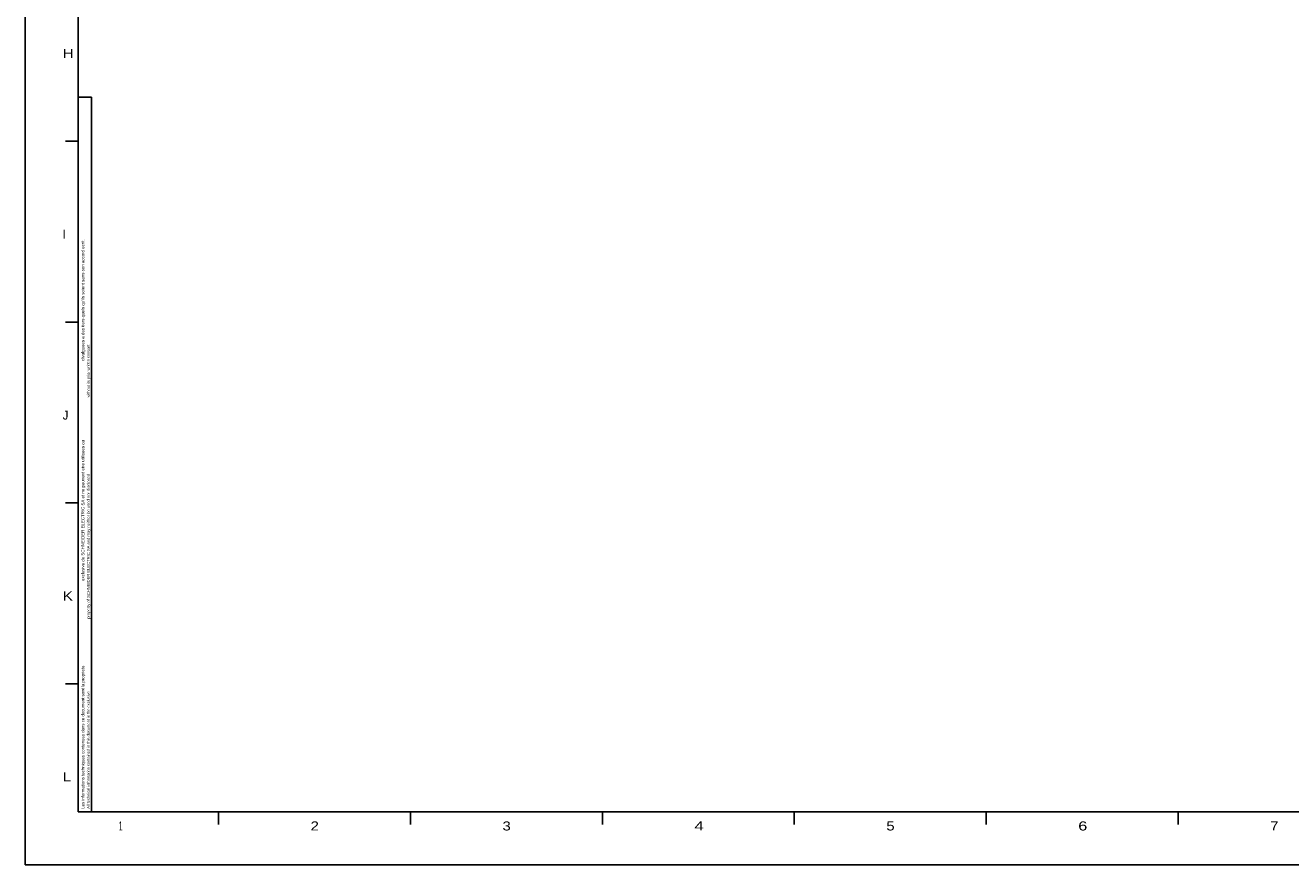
# Model space of a CAD drawing. Extents: x 0 to 1189, y 0 to 841.
# Tile 1 of 12: x 0 to 490, y 0 to 325. Entities that reach past the tile are written whole.
import ezdxf

# ---------------------------------------------------------------- set-up
doc = ezdxf.new("R2010")
doc.units = 0
doc.header["$LTSCALE"] = 65.395
doc.header["$MEASUREMENT"] = 0
doc.layers.get('0').update_dxf_attribs({"linetype": 'CONTINUOUS'})
doc.styles.add('TEXTSTYLE_1', font='txt', dxfattribs={"width": 0.6})

msp = doc.modelspace()

# ---------------------------------------------------------------- linework, layer by layer
at = {"color": 2, "linetype": 'Continuous'}
for p, q in [((0, 841), (0, 0)), ((0, 0), (1189, 0))]:
    msp.add_line(p, q, dxfattribs=at)
at = {"color": 5, "linetype": 'Continuous'}
for p, q in [((20.5, 20.5), (20.5, 820.5)), ((1168.5, 20.5), (20.5, 20.5))]:
    msp.add_line(p, q, dxfattribs=at)
at = {"color": 7, "linetype": 'Continuous'}
for p, q in [((25.6, 297), (20.5, 297)), ((25.6, 297), (25.6, 20.5)), ((20.5, 280), (15.5, 280)), ((20.5, 210), (15.5, 210)), ((20.5, 140), (15.5, 140)), ((20.5, 70), (15.5, 70)), ((74.75, 20.5), (74.75, 15.5)), ((149, 20.5), (149, 15.5)), ((223.25, 20.5), (223.25, 15.5)), ((297.5, 20.5), (297.5, 15.5)), ((371.75, 20.5), (371.75, 15.5)), ((446, 20.5), (446, 15.5))]:
    msp.add_line(p, q, dxfattribs=at)

# ---------------------------------------------------------------- texts
at = {"color": 2, "linetype": 'Continuous', "style": 'TEXTSTYLE_1'}
for s, width, p in [('H', 1.230769, (14.487, 312.24)), ('I', 0.923077, (14.487, 242.24)), ('J', 0.923077, (14.487, 172.24)), ('K', 1.230769, (14.487, 102.24)), ('L', 1.230769, (14.487, 32.24)), ('1', 0.461538, (36.119, 13.24)), ('2', 1.230769, (110.369, 13.24)), ('3', 1.230769, (184.619, 13.24)), ('4', 1.384615, (258.869, 13.24)), ('5', 1.230769, (333.119, 13.24)), ('6', 1.346154, (407.369, 13.24)), ('7', 1.230769, (481.619, 13.24))]:
    msp.add_text(s, height=3.5, dxfattribs=dict(at, width=width)).set_placement(p)
for s, height, width, p in [("divulguees a des tiers quels qu'ils soient sans son accord ecrit.", 1.2, 0.969231, (22.856, 194.99)), ('without its prior written consent.', 1.1, 0.929864, (24.953, 180.882)), ('exclusive de SCHNEIDER ELECTRIC SA et ne peuvent etre utilisees ou ', 1.2, 1.059701, (22.856, 109.79)), ('property of SCHNEIDER ELECTRIC SA and may neither be used nor disclosed ', 1.1, 1.082265, (24.953, 95.166)), ('Les informations techniques contenues dans ce document sont la propriete ', 1.2, 1.006322, (22.856, 21.636)), ('All technical information contained in this document is the exclusive ', 1.1, 0.954945, (24.953, 21.636))]:
    msp.add_text(s, height=height, rotation=90, dxfattribs=dict(at, width=width)).set_placement(p)

doc.saveas('drawing.dxf')
